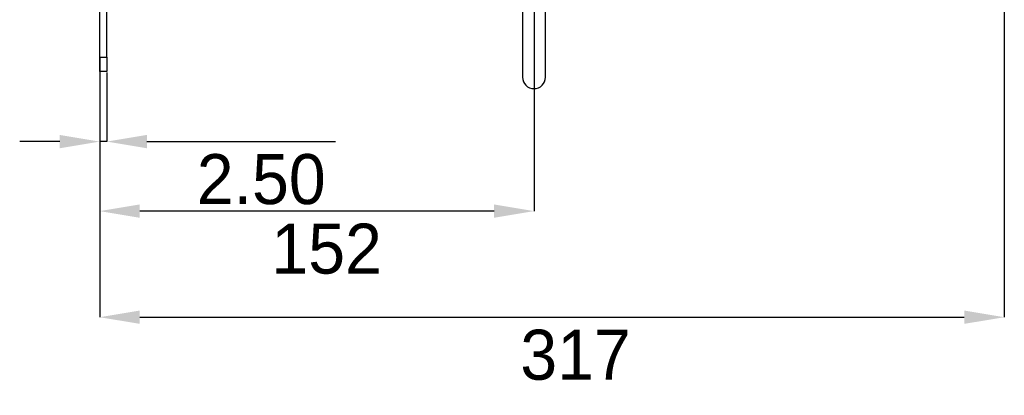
# Model space of a CAD drawing. Header units: millimetres. Extents: x -415 to 5, y -292 to 5.
# Tile 15 of 72: x -233 to -164, y -208 to -182. Entities that reach past the tile are written whole.
import ezdxf

# ---------------------------------------------------------------- set-up
doc = ezdxf.new("R2010")
doc.units = ezdxf.units.MM
doc.header["$MEASUREMENT"] = 0
doc.layers.add('实线', color=2, linetype='Continuous', lineweight=25)
doc.styles.add('SLDTEXTSTYLE16', font='ARIAL.TTF', dxfattribs={"width": 0.948})
doc.dimstyles.new('SLDDIMSTYLE0', dxfattribs={"dimtxt": 3.5, "dimasz": 2.8, "dimexe": 0, "dimexo": 0.0625, "dimgap": 0.875, "dimtad": 2, "dimlfac": 5, "dimrnd": 1e-09, "dimzin": 12, "dimdsep": 46, "dimtxsty": 'SLDTEXTSTYLE16', "dimsah": 1, "dimcen": 0.09, "dimadec": 0, "dimazin": 3, "dimtfac": 1, "dimtofl": 0, "dimtmove": 0, "dimatfit": 3, "dimfxl": 1, "dimfrac": 2, "dimtolj": 1, "dimtzin": 12, "dimarcsym": 0})
doc.dimstyles.new('SLDDIMSTYLE2', dxfattribs={"dimtxt": 3.5, "dimasz": 2.8, "dimexe": 0, "dimexo": 0.0625, "dimgap": 0.875, "dimtad": 2, "dimlfac": 5, "dimrnd": 1e-09, "dimzin": 4, "dimdsep": 46, "dimtxsty": 'SLDTEXTSTYLE16', "dimsah": 1, "dimcen": 0.09, "dimadec": 0, "dimazin": 1, "dimtfac": 1, "dimtmove": 0, "dimatfit": 0, "dimfxl": 1, "dimfrac": 2, "dimtolj": 1, "dimtzin": 12, "dimarcsym": 0})

# ---------------------------------------------------------------- blocks, each defined once
blk = doc.blocks.new('*D46')
at = {"color": 0, "linetype": 'Continuous', "lineweight": -2}
for p, q in [((-196.56, -181.287), (-196.56, -195.285)), ((-226.96, -184.574), (-226.96, -195.285)), ((-199.36, -195.285), (-224.16, -195.285))]:
    blk.add_line(p, q, dxfattribs=at)
at = {"color": 0}
for points in [[(-224.16, -194.818), (-224.16, -195.752), (-226.96, -195.285)], [(-199.36, -195.752), (-199.36, -194.818), (-196.56, -195.285)]]:
    blk.add_solid(points, dxfattribs=at)
at = {"layer": 'Defpoints', "color": 0}
for p in [(-196.56, -181.225), (-226.96, -184.512), (-226.96, -195.285)]:
    blk.add_point(p, dxfattribs=at)
at = {"color": 0, "lineweight": 18, "insert": (-211.075, -196.16), "char_height": 3.5, "attachment_point": 2, "style": 'SLDTEXTSTYLE16'}
blk.add_mtext('\\A1;152', dxfattribs=at)
blk = doc.blocks.new('*D47')
at = {"color": 0, "linetype": 'Continuous', "lineweight": -2}
for p, q in [((-226.96, -185.574), (-226.96, -190.418)), ((-226.46, -185.574), (-226.46, -190.418)), ((-229.76, -190.418), (-232.56, -190.418)), ((-226.46, -190.418), (-226.96, -190.418)), ((-223.66, -190.418), (-210.446, -190.418))]:
    blk.add_line(p, q, dxfattribs=at)
at = {"color": 0}
for points in [[(-229.76, -190.884), (-229.76, -189.951), (-226.96, -190.418)], [(-223.66, -189.951), (-223.66, -190.884), (-226.46, -190.418)]]:
    blk.add_solid(points, dxfattribs=at)
at = {"layer": 'Defpoints', "color": 0}
for p in [(-226.96, -185.512), (-226.46, -185.512), (-226.96, -190.418)]:
    blk.add_point(p, dxfattribs=at)
at = {"color": 0, "lineweight": 18, "insert": (-215.653, -191.293), "char_height": 3.5, "attachment_point": 2, "style": 'SLDTEXTSTYLE16'}
blk.add_mtext('\\A1;2.50', dxfattribs=at)
blk = doc.blocks.new('*D48')
at = {"color": 0, "linetype": 'Continuous', "lineweight": -2}
for p, q in [((-163.641, -84.657), (-163.641, -202.712)), ((-226.96, -184.574), (-226.96, -202.712)), ((-224.16, -202.712), (-166.441, -202.712))]:
    blk.add_line(p, q, dxfattribs=at)
at = {"color": 0}
for points in [[(-224.16, -202.245), (-224.16, -203.178), (-226.96, -202.712)], [(-166.441, -203.178), (-166.441, -202.245), (-163.641, -202.712)]]:
    blk.add_solid(points, dxfattribs=at)
at = {"layer": 'Defpoints', "color": 0}
for p in [(-163.641, -84.595), (-226.96, -184.512), (-163.641, -202.712)]:
    blk.add_point(p, dxfattribs=at)
at = {"color": 0, "lineweight": 18, "insert": (-193.651, -203.587), "char_height": 3.5, "attachment_point": 2, "style": 'SLDTEXTSTYLE16'}
blk.add_mtext('\\A1;317', dxfattribs=at)

msp = doc.modelspace()

# ---------------------------------------------------------------- linework, layer by layer
at = {"layer": '实线', "color": 7, "linetype": 'Continuous', "lineweight": 25}
for p, q in [((-226.9602, -184.5117), (-226.9602, -180.159)), ((-226.4602, -184.5117), (-226.4602, -180.159)), ((-197.3602, -181.0116), (-197.3602, -185.9117)), ((-195.7602, -185.9117), (-195.7602, -181.0034)), ((-226.9602, -185.5117), (-226.9602, -184.5117)), ((-226.9602, -184.5117), (-226.4602, -184.5117)), ((-226.4602, -184.5117), (-226.4602, -185.5117)), ((-226.4602, -185.5117), (-226.9602, -185.5117))]:
    msp.add_line(p, q, dxfattribs=at)
msp.add_arc((-196.5602, -185.9117), 0.8, 180, 360, dxfattribs=at)

# ---------------------------------------------------------------- dimensions: what is measured, and where the dimension line sits
at = {"color": 3, "linetype": 'Continuous', "lineweight": 18}
dim = msp.add_linear_dim(base=(-163.6415, -202.7117), p1=(-226.9602, -184.5117), p2=(-163.6415, -84.5946), text='317', dimstyle='SLDDIMSTYLE0', dxfattribs=at)
dim.commit()
dim.dimension.update_dxf_attribs({"geometry": '*D48', "text_midpoint": (-193.6506, -202.7117), "dimtype": 160})
for base, p1, p2, dimstyle, picture, middle in [((-226.9602, -195.2852), (-196.5602, -181.2247), (-226.9602, -184.5117), 'SLDDIMSTYLE0', '*D46', (-211.0752, -195.2852)), ((-226.9602, -190.4176), (-226.4602, -185.5117), (-226.9602, -185.5117), 'SLDDIMSTYLE2', '*D47', (-215.6533, -190.4176))]:
    dim = msp.add_linear_dim(base=base, p1=p1, p2=p2, dimstyle=dimstyle, dxfattribs=at)
    dim.commit()
    dim.dimension.update_dxf_attribs({"geometry": picture, "text_midpoint": middle, "dimtype": 160})

doc.saveas('drawing.dxf')
